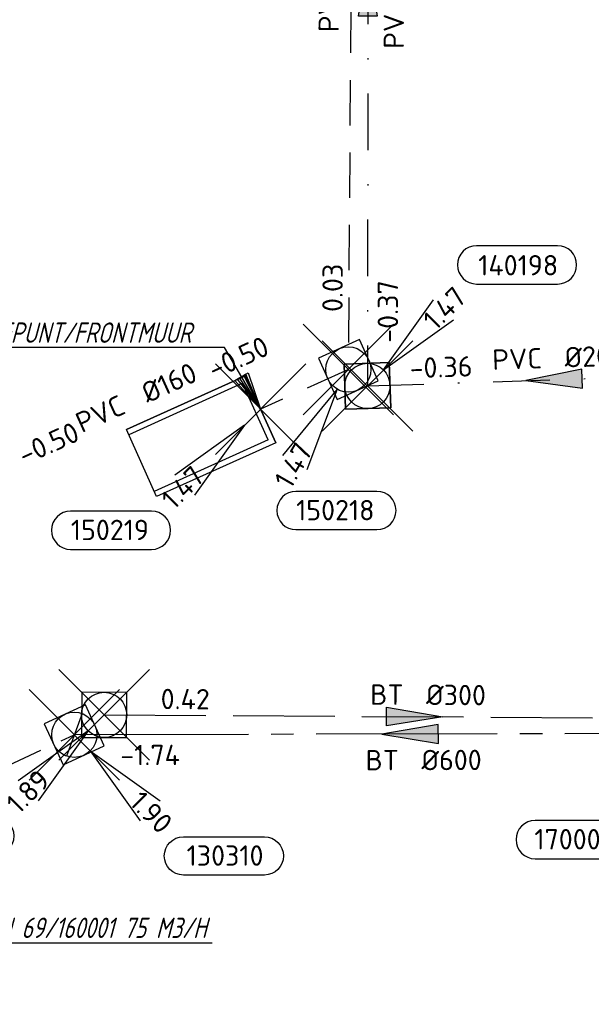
# Model space of a CAD drawing. Header units: metres. Extents: x 153343 to 157271, y 461673 to 467005.
# Tile 150 of 191: x 153970 to 154008, y 466653 to 466718. Entities that reach past the tile are written whole.
import ezdxf
from ezdxf.enums import TextEntityAlignment as Align

# ---------------------------------------------------------------- set-up
doc = ezdxf.new("R2010")
doc.units = ezdxf.units.M
doc.header["$LTSCALE"] = 0.75
doc.header["$PDMODE"] = 3
doc.header["$PDSIZE"] = 3
for name, pattern in [('RI-GWA_BETON', [22, 16, -2, 2, -2]), ('RI-HWA_BETON', [11.4, 9, -2.4]), ('RI-HWA_PVC', [6.4, 4, -2.4]), ('RI-VWA_PVC', [11, 5, -3, 0, -3])]:
    doc.linetypes.add(name, pattern=pattern)
doc.layers.get('0').update_dxf_attribs({"lineweight": 25})
doc.layers.get('defpoints').update_dxf_attribs({"lineweight": 25})
for name, color, linetype in [('B-OI-RI-AANPIJLING', 1, 'Continuous'), ('B-OI-RI-GWA_RIOOLPUT_INSPECTIEPUT-S @ 0.75', 11, 'Continuous'), ('B-OI-RI-GWA_TRANSPORTLEIDING_BETON_600-G', 11, 'RI-GWA_BETON'), ('B-OI-RI-HWA_PUTNUMMER-S @ 0.75', 151, 'Continuous'), ('B-OI-RI-HWA_TRANSPORTLEIDING_BETON_300-G', 151, 'RI-HWA_BETON'), ('B-OI-RI-HWA_TRANSPORTLEIDING_PVC_160-G', 151, 'RI-HWA_PVC'), ('B-OI-RI-HWA_TRANSPORTLEIDING_PVC_200-G', 151, 'RI-HWA_PVC'), ('B-OI-RI-VWA_PUTNUMMER-S @ 0.75', 33, 'Continuous'), ('B-OI-RI-VWA_TRANSPORTLEIDING_PVC_200-G', 33, 'RI-VWA_PVC')]:
    doc.layers.add(name, color=color, linetype=linetype)
for name, color, linetype, lineweight in [('B-OI-RI-GWA_PUTNUMMER-S @ 0.75', 11, 'Continuous', 25), ('B-OI-RI-GWA_STROOMRICHTING-S @ 0.75', 11, 'Continuous', 25), ('B-OI-RI-HWA_RIOOLPUT_INSPECTIEPUT-S', 151, 'Continuous', 25), ('B-OI-RI-HWA_STROOMRICHTING-S @ 0.75', 151, 'Continuous', 25), ('B-OI-RI-HWA_UITSTROOMBAK-S @ 0.75', 151, 'Continuous', 25), ('B-OI-RI-VWA_RIOOLPUT_INSPECTIEPUT_BETON-S', 33, 'Continuous', 25), ('B-OI-RI-VWA_STROOMRICHTING-S @ 0.75', 33, 'Continuous', 25), ('N-OI-RI-BIJZONDERDERHEDEN-T18', 134, 'Continuous', 18)]:
    doc.layers.add(name, color=color, linetype=linetype, lineweight=lineweight)
doc.layers.add('inspectieput', color=7, linetype='Continuous', plot=False)
doc.layers.add('rwa lozingpunt_frontmuur', color=7, linetype='Continuous', plot=False)
doc.styles.add('NLCS-ISO', font='isocpeur.ttf')
doc.styles.add('NLCS-ISO-M750-T18_CURSIEF', font='NLCS-ISO.ttf', dxfattribs={"oblique": 15, "height": 1.35})

# ---------------------------------------------------------------- blocks, each defined once
blk = doc.blocks.new('*U2338')
at = {"ltscale": 0.1}
blk.add_hatch(color=256, dxfattribs=at).paths.add_polyline_path([(2.5, 0), (-2.5, -0.833), (-2.5, 0.833)])
at = {"ltscale": 0.1, "flags": 128}
blk.add_lwpolyline([(2.5, 0), (-2.5, -0.833), (-2.5, 0.833)], close=True, dxfattribs=at)
at = {"ltscale": 0.1, "style": 'NLCS-ISO'}
for tag, p in [('MAT', (-1, 0.5)), ('BOBL', (-18.129, 0))]:
    blk.add_attdef(tag, text='', height=1.8, dxfattribs=at).set_placement(p, align=Align.BOTTOM_RIGHT)
for tag, p in [('DIA', (1, 0.5)), ('BOBR', (17.183, -0.004))]:
    blk.add_attdef(tag, text='', height=1.8, dxfattribs=at).set_placement(p, align=Align.BOTTOM_LEFT)
at = {"layer": 'defpoints', "ltscale": 0.1, "style": 'NLCS-ISO', "flags": 1}
blk.add_attdef('JVA', text='', height=1.8, dxfattribs=at).set_placement((0, -1), align=Align.TOP_CENTER)
blk = doc.blocks.new('*U35')
at = {"ltscale": 0.1, "style": 'NLCS-ISO'}
for tag, p in [('MAT', (-1, 0.5)), ('BOBL', (-5.662, 0))]:
    blk.add_attdef(tag, text='', height=1.8, dxfattribs=at).set_placement(p, align=Align.BOTTOM_RIGHT)
for tag, p in [('DIA', (1, 0.5)), ('BOBR', (7.216, 0.003))]:
    blk.add_attdef(tag, text='', height=1.8, dxfattribs=at).set_placement(p, align=Align.BOTTOM_LEFT)
at = {"layer": 'defpoints', "ltscale": 0.1, "style": 'NLCS-ISO', "flags": 1}
blk.add_attdef('JVA', text='', height=1.8, dxfattribs=at).set_placement((0, -1), align=Align.TOP_CENTER)
blk = doc.blocks.new('*U2429')
at = {"ltscale": 0.1}
blk.add_hatch(color=256, dxfattribs=at).paths.add_polyline_path([(-2.5, 0), (2.5, -0.833), (2.5, 0.833)])
at = {"ltscale": 0.1, "flags": 128}
blk.add_lwpolyline([(-2.5, 0), (2.5, -0.833), (2.5, 0.833)], close=True, dxfattribs=at)
at = {"ltscale": 0.1, "style": 'NLCS-ISO'}
for tag, p in [('MAT', (-1, 0.5)), ('BOBL', (-25.85, 0))]:
    blk.add_attdef(tag, text='', height=1.8, dxfattribs=at).set_placement(p, align=Align.BOTTOM_RIGHT)
for tag, p in [('DIA', (1, 0.5)), ('BOBR', (24.904, -0.009))]:
    blk.add_attdef(tag, text='', height=1.8, dxfattribs=at).set_placement(p, align=Align.BOTTOM_LEFT)
at = {"layer": 'defpoints', "ltscale": 0.1, "style": 'NLCS-ISO', "flags": 1}
blk.add_attdef('JVA', text='', height=1.8, dxfattribs=at).set_placement((0, -1), align=Align.TOP_CENTER)
blk = doc.blocks.new('*U2200')
at = {"ltscale": 0.1}
blk.add_hatch(color=256, dxfattribs=at).paths.add_polyline_path([(-2.5, 0), (2.5, -0.833), (2.5, 0.833)])
at = {"ltscale": 0.1, "flags": 128}
blk.add_lwpolyline([(-2.5, 0), (2.5, -0.833), (2.5, 0.833)], close=True, dxfattribs=at)
at = {"ltscale": 0.1, "style": 'NLCS-ISO'}
for tag, p in [('MAT', (-1, 0.5)), ('BOBL', (-7.165, 0))]:
    blk.add_attdef(tag, text='', height=1.8, dxfattribs=at).set_placement(p, align=Align.BOTTOM_RIGHT)
for tag, p in [('DIA', (1, 0.5)), ('BOBR', (6.219, 0.004))]:
    blk.add_attdef(tag, text='', height=1.8, dxfattribs=at).set_placement(p, align=Align.BOTTOM_LEFT)
at = {"layer": 'defpoints', "ltscale": 0.1, "style": 'NLCS-ISO', "flags": 1}
blk.add_attdef('JVA', text='', height=1.8, dxfattribs=at).set_placement((0, -1), align=Align.TOP_CENTER)
blk = doc.blocks.new('*U2203')
at = {"ltscale": 0.1}
blk.add_hatch(color=256, dxfattribs=at).paths.add_polyline_path([(2.5, 0), (-2.5, -0.833), (-2.5, 0.833)])
at = {"ltscale": 0.1, "flags": 128}
blk.add_lwpolyline([(2.5, 0), (-2.5, -0.833), (-2.5, 0.833)], close=True, dxfattribs=at)
at = {"ltscale": 0.1, "style": 'NLCS-ISO'}
for tag, p in [('BOBL', (-25.849, -3.24)), ('MAT', (-1, -3.74))]:
    blk.add_attdef(tag, text='', height=1.8, dxfattribs=at).set_placement(p, align=Align.BOTTOM_RIGHT)
for tag, p in [('BOBR', (24.903, -3.231)), ('DIA', (1, -3.74))]:
    blk.add_attdef(tag, text='', height=1.8, dxfattribs=at).set_placement(p, align=Align.BOTTOM_LEFT)
at = {"layer": 'defpoints', "ltscale": 0.1, "style": 'NLCS-ISO', "flags": 1}
blk.add_attdef('JVA', text='', height=1.8, dxfattribs=at).set_placement((0, -1), align=Align.TOP_CENTER)
blk = doc.blocks.new('*U367')
at = {"ltscale": 0.1}
blk.add_hatch(color=256, dxfattribs=at).paths.add_polyline_path([(-2.5, 0), (2.5, -0.833), (2.5, 0.833)])
at = {"ltscale": 0.1, "flags": 128}
blk.add_lwpolyline([(-2.5, 0), (2.5, -0.833), (2.5, 0.833)], close=True, dxfattribs=at)
at = {"ltscale": 0.1, "style": 'NLCS-ISO'}
for tag, p in [('BOBL', (-20.362, -3.24)), ('MAT', (-1, -3.74))]:
    blk.add_attdef(tag, text='', height=1.8, dxfattribs=at).set_placement(p, align=Align.BOTTOM_RIGHT)
for tag, p in [('BOBR', (19.416, -3.235)), ('DIA', (1, -3.74))]:
    blk.add_attdef(tag, text='', height=1.8, dxfattribs=at).set_placement(p, align=Align.BOTTOM_LEFT)
at = {"layer": 'defpoints', "ltscale": 0.1, "style": 'NLCS-ISO', "flags": 1}
blk.add_attdef('JVA', text='', height=1.8, dxfattribs=at).set_placement((0, -1), align=Align.TOP_CENTER)
blk = doc.blocks.new('*U241')
for q in [(-7.601, -5.834), (-5.834, -7.601)]:
    blk.add_line((-1.414, -1.414), q)
blk.add_lwpolyline([(-16.81, -12.391), (-9.652, -12.391, 1), (-9.652, -9.007), (-16.81, -9.007, 1)], format="xyb", close=True)
at = {"ltscale": 0.1, "style": 'NLCS-ISO'}
blk.add_attdef('PUTHGT', text='', height=1.8, rotation=45, dxfattribs=at).set_placement((-8.443, -8.482), align=Align.MIDDLE_LEFT)
blk.add_attdef('PUTNR', text='', height=1.8, dxfattribs=at).set_placement((-13.333, -8.867), align=Align.MIDDLE_CENTER)
blk = doc.blocks.new('B-SRI-PUT_HWA-SO')
at = {"lineweight": -3, "flags": 128}
blk.add_lwpolyline([(-2, -2), (2, -2), (2, 2), (-2, 2)], close=True, dxfattribs=at)
at = {"lineweight": -3}
blk.add_circle((0, 0), 2, dxfattribs=at)
blk = doc.blocks.new('SRI-UITSTROOMBAK-SO')
at = {"color": 7}
for p, q in [((-3.25, 11.559), (3.25, 11.559)), ((-3.25, 0), (-3.25, 11.559)), ((-2.75, 0.5), (-2.75, 11.559)), ((2.75, 0.5), (2.75, 11.559)), ((3.25, 0), (3.25, 11.559)), ((-3.25, 0), (3.25, 0)), ((-2.75, 0.5), (2.75, 0.5))]:
    blk.add_line(p, q, dxfattribs=at)
at = {"flags": 128}
blk.add_lwpolyline([(-3.25, 11.559), (3.25, 11.559), (3.25, 0), (-3.25, 0)], close=True, dxfattribs=at)
blk = doc.blocks.new('*U242')
for q in [(-5.832, -7.603), (-3.667, -8.852)]:
    blk.add_line((-1, -1.732), q)
blk.add_lwpolyline([(-4.631, -14.151), (2.527, -14.151, 1), (2.527, -10.767), (-4.631, -10.767, 1)], format="xyb", close=True)
at = {"ltscale": 0.1, "style": 'NLCS-ISO'}
blk.add_attdef('PUTHGT', text='', height=1.8, rotation=60.00307, dxfattribs=at).set_placement((-5.959, -10.379), align=Align.MIDDLE_LEFT)
blk.add_attdef('PUTNR', text='', height=1.8, dxfattribs=at).set_placement((-1.154, -10.627), align=Align.MIDDLE_CENTER)
blk = doc.blocks.new('*U43')
for q in [(5.834, 7.601), (7.601, 5.834)]:
    blk.add_line((1.414, 1.414), q)
blk.add_lwpolyline([(16.81, 12.391), (9.652, 12.391, 1), (9.652, 9.007), (16.81, 9.007, 1)], format="xyb", close=True)
at = {"ltscale": 0.1, "style": 'NLCS-ISO'}
blk.add_attdef('PUTHGT', text='', height=1.8, rotation=45, dxfattribs=at).set_placement((5.388, 5.428), align=Align.MIDDLE_LEFT)
blk.add_attdef('PUTNR', text='', height=1.8, dxfattribs=at).set_placement((13.333, 10.667), align=Align.MIDDLE_CENTER)
blk = doc.blocks.new('B-SRI-PUT_GWA-SO')
blk.add_line((-1.414, -1.414), (1.414, 1.414))
at = {"lineweight": -3, "flags": 128}
blk.add_lwpolyline([(2, -2), (2, 2), (-2, 2), (-2, -2)], close=True, dxfattribs=at)
at = {"lineweight": -3}
blk.add_circle((0, 0), 2, dxfattribs=at)
blk = doc.blocks.new('*U273')
for q in [(5.834, -7.601), (7.601, -5.834)]:
    blk.add_line((1.414, -1.414), q)
blk.add_lwpolyline([(16.81, -12.391), (9.652, -12.391, -1), (9.652, -9.007), (16.81, -9.007, -1)], format="xyb", close=True)
at = {"ltscale": 0.1, "style": 'NLCS-ISO'}
blk.add_attdef('PUTHGT', text='', height=1.8, rotation=315, dxfattribs=at).set_placement((5.388, -5.428), align=Align.MIDDLE_LEFT)
blk.add_attdef('PUTNR', text='', height=1.8, dxfattribs=at).set_placement((13.333, -8.867), align=Align.MIDDLE_CENTER)
blk = doc.blocks.new('B-SRI-PUT_VWA-SO')
at = {"flags": 128}
blk.add_lwpolyline([(-2, 2), (2, 2), (2, -2), (-2, -2)], close=True, dxfattribs=at)
at = {"lineweight": -3, "flags": 128}
blk.add_lwpolyline([(2, -2), (2, 2), (-2, 2), (-2, -2)], close=True, dxfattribs=at)
at = {"lineweight": -3}
blk.add_circle((0, 0), 2, dxfattribs=at)

msp = doc.modelspace()

# ---------------------------------------------------------------- linework, layer by layer
at = {"layer": 'B-OI-RI-AANPIJLING', "transparency": 33554610, "flags": 128}
for points in [[(153985.56, 466692.16), (153983.856, 466694.059), (153984.736, 466694.575), (153985.56, 466692.16), (153984.589, 466694.489), (153984.443, 466694.403), (153985.56, 466692.16), (153984.149, 466694.231), (153984.003, 466694.145), (153985.56, 466692.16), (153983.166, 466696.244), (153960.831, 466696.244)], [(153948.83, 466652.72), (153950.534, 466654.619), (153949.654, 466655.135), (153948.83, 466652.72), (153949.801, 466655.049), (153949.947, 466654.963), (153948.83, 466652.72), (153950.241, 466654.791), (153950.387, 466654.705), (153948.83, 466652.72), (153951.224, 466656.804), (153982.338, 466656.804)]]:
    msp.add_lwpolyline(points, dxfattribs=at)
at = {"layer": 'B-OI-RI-GWA_TRANSPORTLEIDING_BETON_600-G', "transparency": 33554610}
for p in [(154017.75, 466670.68), (153945.1, 466657.61)]:
    msp.add_line(p, (153973.2, 466670.58), dxfattribs=at)
at = {"layer": 'B-OI-RI-HWA_TRANSPORTLEIDING_BETON_300-G', "transparency": 33554610}
msp.add_line((153975.18, 466671.9), (154016.38, 466671.66), dxfattribs=at)
at = {"layer": 'B-OI-RI-HWA_TRANSPORTLEIDING_PVC_160-G', "transparency": 33554610}
msp.add_line((153991.38, 466694.79), (153985.56, 466692.16), dxfattribs=at)
at = {"layer": 'B-OI-RI-HWA_TRANSPORTLEIDING_PVC_200-G', "transparency": 33554610}
msp.add_line((153991.73, 466747.57), (153991.38, 466694.79), dxfattribs=at)
at = {"layer": 'B-OI-RI-VWA_TRANSPORTLEIDING_PVC_200-G', "transparency": 33554610}
for p, q in [((153992.7, 466746.48), (153992.65, 466693.7)), ((153992.65, 466693.7), (154017.39, 466694.53))]:
    msp.add_line(p, q, dxfattribs=at)
at = {"layer": 'inspectieput', "color": 0, "transparency": 33554610}
for p in [(153991.38, 466694.79), (153992.65, 466693.7), (153975.18, 466671.9), (153973.2, 466670.58)]:
    msp.add_point(p, dxfattribs=at)
at = {"layer": 'inspectieput'}
for p in [(153991.38, 466694.79), (153991.38, 466694.79), (153992.65, 466693.7), (153992.65, 466693.7), (153975.18, 466671.9), (153975.18, 466671.9), (153973.2, 466670.58), (153973.2, 466670.58)]:
    msp.add_point(p, dxfattribs=at)
at = {"layer": 'rwa lozingpunt_frontmuur', "color": 0, "transparency": 33554610}
msp.add_point((153985.56, 466692.16), dxfattribs=at)

# ---------------------------------------------------------------- block references
at = {"layer": 'B-OI-RI-GWA_PUTNUMMER-S @ 0.75', "color": 0, "transparency": 33554610}
ref = msp.add_blockref('*U273', (153973.2, 466670.58), dxfattribs=dict(at, xscale=0.75, yscale=0.75, zscale=0.75))
ref.add_attrib('PUTNR', '130310', dxfattribs={"layer": '0', "ltscale": 0.1, "height": 1.35, "style": 'NLCS-ISO'}).set_placement((153983.2, 466662.58), align=Align.MIDDLE_CENTER)
ref.add_attrib('PUTHGT', '1.90', dxfattribs={"layer": '0', "ltscale": 0.1, "height": 1.35, "rotation": 315, "style": 'NLCS-ISO'}).set_placement((153977.241, 466666.509), align=Align.MIDDLE_LEFT)
at = {"layer": 'B-OI-RI-GWA_RIOOLPUT_INSPECTIEPUT-S @ 0.75', "color": 0, "transparency": 33554610, "xscale": 0.7500000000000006, "yscale": 0.7500000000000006, "zscale": 0.7500000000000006, "rotation": 204.7764335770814}
msp.add_blockref('B-SRI-PUT_GWA-SO', (153973.2, 466670.58), dxfattribs=at)
at = {"layer": 'B-OI-RI-GWA_RIOOLPUT_INSPECTIEPUT-S @ 0.75', "xscale": 0.7500000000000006, "yscale": 0.7500000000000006, "zscale": 0.7500000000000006, "rotation": 204.7764335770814}
msp.add_blockref('B-SRI-PUT_GWA-SO', (153973.2, 466670.58), dxfattribs=at)
msp.add_blockref('B-SRI-PUT_GWA-SO', (153973.2, 466670.58), dxfattribs=at)
at = {"layer": 'B-OI-RI-GWA_STROOMRICHTING-S @ 0.75', "color": 0, "transparency": 33554610, "xscale": 0.7499999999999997, "yscale": 0.7499999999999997, "zscale": 0.7499999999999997, "rotation": 0.1286098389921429}
msp.add_blockref('*U367', (153995.475, 466670.63), dxfattribs=at).add_auto_attribs({'MAT': 'BT', 'DIA': '%%c600', 'BOBL': '-1.74', 'BOBR': '-1.62'})
at = {"layer": 'B-OI-RI-HWA_PUTNUMMER-S @ 0.75', "color": 0, "transparency": 33554610}
ref = msp.add_blockref('*U242', (153991.38, 466694.79), dxfattribs=dict(at, xscale=0.75, yscale=0.75, zscale=0.75))
ref.add_attrib('PUTNR', '150218', dxfattribs={"layer": '0', "ltscale": 0.1, "height": 1.35, "style": 'NLCS-ISO'}).set_placement((153990.514, 466685.47), align=Align.MIDDLE_CENTER)
ref.add_attrib('PUTHGT', '1.47', dxfattribs={"layer": '0', "ltscale": 0.1, "height": 1.35, "rotation": 60.00307, "style": 'NLCS-ISO'}).set_placement((153986.978, 466687.123), align=Align.MIDDLE_LEFT)
ref = msp.add_blockref('*U241', (153985.56, 466692.16), dxfattribs=dict(at, xscale=0.75, yscale=0.75, zscale=0.75))
ref.add_attrib('PUTNR', '150219', dxfattribs={"layer": '0', "ltscale": 0.1, "height": 1.35, "style": 'NLCS-ISO'}).set_placement((153975.56, 466684.16), align=Align.MIDDLE_CENTER)
ref.add_attrib('PUTHGT', '1.47', dxfattribs={"layer": '0', "ltscale": 0.1, "height": 1.35, "rotation": 45, "style": 'NLCS-ISO'}).set_placement((153979.323, 466685.894), align=Align.MIDDLE_LEFT)
ref = msp.add_blockref('*U241', (153975.18, 466671.9), dxfattribs=dict(at, xscale=0.75, yscale=0.75, zscale=0.75))
ref.add_attrib('PUTNR', '170001', dxfattribs={"layer": '0', "ltscale": 0.1, "height": 1.35, "style": 'NLCS-ISO'}).set_placement((153965.18, 466663.9), align=Align.MIDDLE_CENTER)
ref.add_attrib('PUTHGT', '1.89', dxfattribs={"layer": '0', "ltscale": 0.1, "height": 1.35, "rotation": 45, "style": 'NLCS-ISO'}).set_placement((153969.039, 466665.729), align=Align.MIDDLE_LEFT)
ref = msp.add_blockref('*U241', (154016.38, 466671.66), dxfattribs=dict(at, xscale=0.75, yscale=0.75, zscale=0.75))
ref.add_attrib('PUTNR', '170002', dxfattribs={"layer": '0', "ltscale": 0.1, "height": 1.35, "style": 'NLCS-ISO'}).set_placement((154006.38, 466663.66), align=Align.MIDDLE_CENTER)
ref.add_attrib('PUTHGT', '1.88', dxfattribs={"layer": '0', "ltscale": 0.1, "height": 1.35, "rotation": 45, "style": 'NLCS-ISO'}).set_placement((154010.239, 466665.489), align=Align.MIDDLE_LEFT)
at = {"layer": 'B-OI-RI-HWA_RIOOLPUT_INSPECTIEPUT-S', "transparency": 33554610}
for p, xscale, yscale, zscale, rotation in [((153991.38, 466694.79), 0.750000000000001, 0.750000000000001, 0.750000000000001, 204.3177364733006), ((153991.38, 466694.79), 0.750000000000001, 0.750000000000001, 0.750000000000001, 204.3177364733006), ((153991.38, 466694.79), 0.750000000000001, 0.750000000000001, 0.750000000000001, 204.3177364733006), ((153975.18, 466671.9), 0.75, 0.75, 0.75, 359.6662419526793), ((153975.18, 466671.9), 0.75, 0.75, 0.75, 359.6662419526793), ((153975.18, 466671.9), 0.75, 0.75, 0.75, 359.6662419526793)]:
    msp.add_blockref('B-SRI-PUT_HWA-SO', p, dxfattribs=dict(at, xscale=xscale, yscale=yscale, zscale=zscale, rotation=rotation))
at = {"layer": 'B-OI-RI-HWA_STROOMRICHTING-S @ 0.75', "color": 0, "transparency": 33554610, "xscale": 0.75, "yscale": 0.75, "zscale": 0.75}
for name, p, rotation, values in [('*U2429', (153991.555, 466721.18), 89.62006008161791, {'MAT': 'PVC', 'DIA': '%%c200', 'BOBL': '0.03', 'BOBR': '0.13'}), ('*U35', (153977.699, 466691.51), 24.31773647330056, {'MAT': 'PVC', 'DIA': '%%c160', 'BOBL': '-0.50', 'BOBR': '-0.50'}), ('*U2338', (153995.78, 466671.78), 359.6662419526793, {'MAT': 'BT', 'DIA': '%%c300', 'BOBL': '0.42', 'BOBR': '0.14'})]:
    msp.add_blockref(name, p, dxfattribs=dict(at, rotation=rotation)).add_auto_attribs(values)
at = {"layer": 'B-OI-RI-HWA_UITSTROOMBAK-S @ 0.75', "color": 0, "transparency": 33554610, "xscale": 0.7499999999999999, "yscale": 0.7499999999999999, "zscale": 0.7499999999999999, "rotation": 114.3177364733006}
msp.add_blockref('SRI-UITSTROOMBAK-SO', (153985.56, 466692.16), dxfattribs=at)
at = {"layer": 'B-OI-RI-VWA_PUTNUMMER-S @ 0.75', "color": 0, "transparency": 33554610, "xscale": 0.75, "yscale": 0.75, "zscale": 0.75}
msp.add_blockref('*U43', (153992.65, 466693.7), dxfattribs=at).add_auto_attribs({'PUTNR': '140198', 'PUTHGT': '1.47'})
at = {"layer": 'B-OI-RI-VWA_RIOOLPUT_INSPECTIEPUT_BETON-S', "transparency": 33554610, "xscale": 0.7499999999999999, "yscale": 0.7499999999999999, "zscale": 0.7499999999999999, "rotation": 1.92149019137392}
msp.add_blockref('B-SRI-PUT_VWA-SO', (153992.65, 466693.7), dxfattribs=at)
at = {"layer": 'B-OI-RI-VWA_STROOMRICHTING-S @ 0.75', "color": 0, "transparency": 33554610}
for name, p, xscale, yscale, zscale, rotation, values in [('*U2203', (153992.675, 466720.09), 0.7499999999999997, 0.7499999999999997, 0.7499999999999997, 89.94572208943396, {'MAT': 'PVC', 'DIA': '%%c200', 'BOBL': '-0.37', 'BOBR': '-0.50'}), ('*U2200', (154005.02, 466694.115), 0.7499999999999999, 0.7499999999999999, 0.7499999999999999, 1.921490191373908, {'MAT': 'PVC', 'DIA': '%%c200', 'BOBL': '-0.36', 'BOBR': '-0.29'})]:
    msp.add_blockref(name, p, dxfattribs=dict(at, xscale=xscale, yscale=yscale, zscale=zscale, rotation=rotation)).add_auto_attribs(values)

# ---------------------------------------------------------------- texts
at = {"layer": 'N-OI-RI-BIJZONDERDERHEDEN-T18', "transparency": 33554610, "style": 'NLCS-ISO-M750-T18_CURSIEF', "oblique": 15, "width": 0.8}
for s, p in [('RWA LOZINGPUNT/FRONTMUUR', (153960.869, 466696.556)), ('GEMAAL BIESHAARLAAN 69/160001 75 M3/H', (153953.325, 466657.116))]:
    msp.add_text(s, height=1.35, dxfattribs=at).set_placement(p)

doc.saveas('drawing.dxf')
